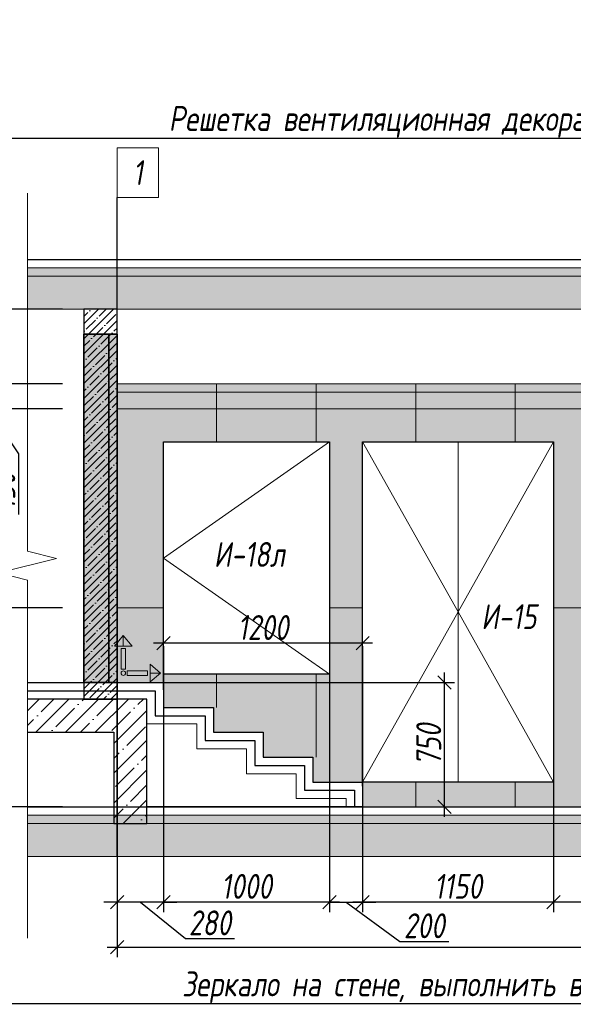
# Model space of a CAD drawing. Header units: millimetres. Extents: x -521669 to 178656, y -69521 to 500758.
# Tile 18 of 256: x -448313 to -444976, y 459763 to 465699. Entities that reach past the tile are written whole.
import ezdxf
from ezdxf import colors
from ezdxf.entities.mleader import LeaderData, LeaderLine
from ezdxf.math import Vec2, Vec3

# ---------------------------------------------------------------- set-up
doc = ezdxf.new("R2010")
doc.units = ezdxf.units.MM
doc.linetypes.add('DASHDOT', pattern=[25.4, 12.7, -6.35, 0, -6.35])
doc.layers.get('Defpoints').update_dxf_attribs({"color": 31})
for name, color, linetype, lineweight in [('A-DETL-GENF', 7, 'Continuous', 5), ('dim_pot', 183, 'Continuous', 9), ('dim_razv', 93, 'DASHDOT', 9), ('wall_obm', 172, 'Continuous', 40), ('Двери', 7, 'Continuous', 5), ('Отделка стен', 253, 'Continuous', 0)]:
    doc.layers.add(name, color=color, linetype=linetype, lineweight=lineweight)
doc.layers.add('pol', color=7, linetype='Continuous', lineweight=15, true_color=0x738991)
doc.styles.add('fl_iso paper', font='isocpeur.ttf', dxfattribs={"width": 0.8, "oblique": 10})
doc.styles.add('In tre', font='isocpeur.ttf', dxfattribs={"width": 0.8, "oblique": 10})
doc.dimstyles.new('In tre 1_50', dxfattribs={"dimtxt": 150, "dimasz": 80, "dimexe": 60, "dimexo": 10, "dimgap": 20, "dimtad": 1, "dimdec": 0, "dimrnd": 5, "dimzin": 0, "dimdsep": 46, "dimtxsty": 'fl_iso paper', "dimblk": 'OBLIQUE', "dimcen": 0, "dimdle": 60, "dimadec": 0, "dimazin": 0, "dimtfac": 1, "dimtdec": 0, "dimtofl": 0, "dimtmove": 1, "dimatfit": 1, "dimfxl": 40, "dimtolj": 1, "dimtzin": 0, "dimarcsym": 1})

# ---------------------------------------------------------------- blocks, each defined once
blk = doc.blocks.new('*U11937')
at = {"color": 0, "linetype": 'ByBlock', "lineweight": -2}
for p, q in [((0, 0), (-6, 0)), ((80.34, 0), (0, 0)), ((167.69, 0), (87.34, 0)), ((167.69, 0), (173.69, 0))]:
    blk.add_line(p, q, dxfattribs=at)
blk.add_lwpolyline([(87.34, 0), (85.59, -7), (82.09, 7), (80.34, 0)], dxfattribs=at)
blk = doc.blocks.new('_Oblique')
at = {"color": 0, "linetype": 'ByBlock', "lineweight": -2}
blk.add_line((-0.5, -0.5), (0.5, 0.5), dxfattribs=at)
blk = doc.blocks.new('*D12368')
at = {"layer": 'Defpoints', "color": 0, "linetype": 'ByBlock', "transparency": 16777216}
for p in [(-445095.6, 461291.5), (-444510.7, 461087.2), (-445095.6, 460379)]:
    blk.add_point(p, dxfattribs=at)
at = {"layer": 'dim_razv', "color": 0, "linetype": 'ByBlock', "lineweight": -2, "transparency": 16777216}
for p, q in [((-445095.6, 461281.5), (-445095.6, 460319)), ((-444510.7, 461077.2), (-444510.7, 460319)), ((-444450.7, 460379), (-445155.6, 460379))]:
    blk.add_line(p, q, dxfattribs=at)
at = {"layer": 'dim_razv', "color": 0, "linetype": 'ByBlock', "lineweight": -2, "transparency": 16777216, "xscale": 80, "yscale": 80, "zscale": 80, "rotation": 180}
blk.add_blockref('_Oblique', (-445095.6, 460379), dxfattribs=at)
at = {"layer": 'dim_razv', "color": 0, "linetype": 'ByBlock', "lineweight": -2, "transparency": 16777216, "xscale": 80, "yscale": 80, "zscale": 80}
blk.add_blockref('_Oblique', (-444510.7, 460379), dxfattribs=at)
at = {"layer": 'dim_razv', "color": 0, "linetype": 'ByBlock', "transparency": 16777216, "insert": (-444803.2, 460474), "char_height": 150, "attachment_point": 5, "style": 'fl_iso paper'}
blk.add_mtext('\\A1;585', dxfattribs=at)
blk = doc.blocks.new('*D12369')
at = {"layer": 'Defpoints', "color": 0, "linetype": 'ByBlock', "transparency": 16777216}
for p in [(-446245.6, 461291.5), (-445095.6, 461291.5), (-446245.6, 460379)]:
    blk.add_point(p, dxfattribs=at)
at = {"layer": 'dim_razv', "color": 0, "linetype": 'ByBlock', "lineweight": -2, "transparency": 16777216}
for p, q in [((-446245.6, 461281.5), (-446245.6, 460319)), ((-445095.6, 461281.5), (-445095.6, 460319)), ((-445035.6, 460379), (-446305.6, 460379))]:
    blk.add_line(p, q, dxfattribs=at)
at = {"layer": 'dim_razv', "color": 0, "linetype": 'ByBlock', "lineweight": -2, "transparency": 16777216, "xscale": 80, "yscale": 80, "zscale": 80, "rotation": 180}
blk.add_blockref('_Oblique', (-446245.6, 460379), dxfattribs=at)
at = {"layer": 'dim_razv', "color": 0, "linetype": 'ByBlock', "lineweight": -2, "transparency": 16777216, "xscale": 80, "yscale": 80, "zscale": 80}
blk.add_blockref('_Oblique', (-445095.6, 460379), dxfattribs=at)
at = {"layer": 'dim_razv', "color": 0, "linetype": 'ByBlock', "transparency": 16777216, "insert": (-445670.6, 460474), "char_height": 150, "attachment_point": 5, "style": 'fl_iso paper'}
blk.add_mtext('\\A1;1150', dxfattribs=at)
blk = doc.blocks.new('*D12370')
at = {"layer": 'Defpoints', "color": 0, "linetype": 'ByBlock', "transparency": 16777216}
for p in [(-446445.6, 461931.6), (-446245.6, 461931.6), (-446245.6, 460379)]:
    blk.add_point(p, dxfattribs=at)
at = {"layer": 'dim_razv', "color": 0, "linetype": 'ByBlock', "lineweight": -2, "transparency": 16777216}
for p, q in [((-446445.6, 461921.6), (-446445.6, 460319)), ((-446245.6, 461921.6), (-446245.6, 460319)), ((-446445.6, 460379), (-446525.6, 460379)), ((-446445.6, 460379), (-446245.6, 460379)), ((-446345.6, 460379), (-446021.3, 460141.5)), ((-446245.6, 460379), (-446165.6, 460379)), ((-446021.3, 460141.5), (-445726.9, 460141.5))]:
    blk.add_line(p, q, dxfattribs=at)
at = {"layer": 'dim_razv', "color": 0, "linetype": 'ByBlock', "lineweight": -2, "transparency": 16777216, "xscale": 80, "yscale": 80, "zscale": 80}
blk.add_blockref('_Oblique', (-446445.6, 460379), dxfattribs=at)
at = {"layer": 'dim_razv', "color": 0, "linetype": 'ByBlock', "lineweight": -2, "transparency": 16777216, "xscale": 80, "yscale": 80, "zscale": 80, "rotation": 180}
blk.add_blockref('_Oblique', (-446245.6, 460379), dxfattribs=at)
at = {"layer": 'dim_razv', "color": 0, "linetype": 'ByBlock', "transparency": 16777216, "insert": (-445874.1, 460236.5), "char_height": 150, "attachment_point": 5, "style": 'fl_iso paper'}
blk.add_mtext('\\A1;200', dxfattribs=at)
blk = doc.blocks.new('*D12371')
at = {"layer": 'Defpoints', "color": 0, "linetype": 'ByBlock', "transparency": 16777216}
for p in [(-447445.6, 461931.6), (-446445.6, 461364.4), (-447445.6, 460379)]:
    blk.add_point(p, dxfattribs=at)
at = {"layer": 'dim_razv', "color": 0, "linetype": 'ByBlock', "lineweight": -2, "transparency": 16777216}
for p, q in [((-447445.6, 461921.6), (-447445.6, 460319)), ((-446445.6, 461354.4), (-446445.6, 460319)), ((-446385.6, 460379), (-447505.6, 460379))]:
    blk.add_line(p, q, dxfattribs=at)
at = {"layer": 'dim_razv', "color": 0, "linetype": 'ByBlock', "lineweight": -2, "transparency": 16777216, "xscale": 80, "yscale": 80, "zscale": 80, "rotation": 180}
blk.add_blockref('_Oblique', (-447445.6, 460379), dxfattribs=at)
at = {"layer": 'dim_razv', "color": 0, "linetype": 'ByBlock', "lineweight": -2, "transparency": 16777216, "xscale": 80, "yscale": 80, "zscale": 80}
blk.add_blockref('_Oblique', (-446445.6, 460379), dxfattribs=at)
at = {"layer": 'dim_razv', "color": 0, "linetype": 'ByBlock', "transparency": 16777216, "insert": (-446945.6, 460474), "char_height": 150, "attachment_point": 5, "style": 'fl_iso paper'}
blk.add_mtext('\\A1;1000', dxfattribs=at)
blk = doc.blocks.new('*D12372')
at = {"layer": 'Defpoints', "color": 0, "linetype": 'ByBlock', "transparency": 16777216}
for p in [(-447725.6, 462080.4), (-447445.6, 461890.1), (-447725.6, 460379)]:
    blk.add_point(p, dxfattribs=at)
at = {"layer": 'dim_razv', "color": 0, "linetype": 'ByBlock', "lineweight": -2, "transparency": 16777216}
for p, q in [((-447725.6, 462070.4), (-447725.6, 460319)), ((-447445.6, 461880.1), (-447445.6, 460319)), ((-447725.6, 460379), (-447805.6, 460379)), ((-447445.6, 460379), (-447725.6, 460379)), ((-447585.6, 460379), (-447313.5, 460159)), ((-447445.6, 460379), (-447365.6, 460379)), ((-447313.5, 460159), (-447019, 460159))]:
    blk.add_line(p, q, dxfattribs=at)
at = {"layer": 'dim_razv', "color": 0, "linetype": 'ByBlock', "lineweight": -2, "transparency": 16777216, "xscale": 80, "yscale": 80, "zscale": 80}
blk.add_blockref('_Oblique', (-447725.6, 460379), dxfattribs=at)
at = {"layer": 'dim_razv', "color": 0, "linetype": 'ByBlock', "lineweight": -2, "transparency": 16777216, "xscale": 80, "yscale": 80, "zscale": 80, "rotation": 180}
blk.add_blockref('_Oblique', (-447445.6, 460379), dxfattribs=at)
at = {"layer": 'dim_razv', "color": 0, "linetype": 'ByBlock', "transparency": 16777216, "insert": (-447166.2, 460254), "char_height": 150, "attachment_point": 5, "style": 'fl_iso paper'}
blk.add_mtext('\\A1;280', dxfattribs=at)
blk = doc.blocks.new('*U12429')
at = {"layer": 'A-DETL-GENF'}
h = blk.add_hatch(dxfattribs=at)
h.set_pattern_fill('ANSI35', color=256, scale=10, style=0)
h.set_pattern_definition([(45, (40480.45, 4e-10), (-44.90128, 44.90128), []), (45, (40525.35, 4e-10), (-44.90128, 44.90128), [79.375, -15.875, 0, -15.875])])
h.paths.add_polyline_path([(0, -100), (40900.9, -100), (40900.9, -50), (0, -50)])
h = blk.add_hatch(dxfattribs=at)
h.set_pattern_fill('ANSI35', color=256, scale=20, style=0)
h.set_pattern_definition([(45, (40480.45, 4e-10), (-89.80256, 89.80256), []), (45, (40570.25, 4e-10), (-89.80256, 89.80256), [158.75, -31.75, 0, -31.75])])
h.paths.add_polyline_path([(0, -300), (40900.9, -300), (40900.9, -100), (0, -100)])
at = {"lineweight": 13}
blk.add_lwpolyline([(0, -50), (40900.9, -50), (40900.9, 0), (0, 0)], close=True, dxfattribs=at)
at = {"lineweight": 30}
blk.add_lwpolyline([(0, 0), (40900.9, 0)], dxfattribs=at)
at = {"layer": 'A-DETL-GENF'}
for points in [[(0, -100), (40900.9, -100), (40900.9, -50), (0, -50)], [(0, -300), (40900.9, -300), (40900.9, -100), (0, -100)]]:
    blk.add_lwpolyline(points, close=True, dxfattribs=at)
blk = doc.blocks.new('*U12430')
at = {"layer": 'A-DETL-GENF'}
h = blk.add_hatch(dxfattribs=at)
h.set_pattern_fill('ANSI35', color=256, scale=10, style=0)
h.set_pattern_definition([(45, (40480.45, 4e-10), (-44.90128, 44.90128), []), (45, (40525.35, 4e-10), (-44.90128, 44.90128), [79.375, -15.875, 0, -15.875])])
h.paths.add_polyline_path([(0, -100), (40900.9, -100), (40900.9, -50), (0, -50)])
h = blk.add_hatch(dxfattribs=at)
h.set_pattern_fill('ANSI35', color=256, scale=20, style=0)
h.set_pattern_definition([(45, (40480.45, 4e-10), (-89.80256, 89.80256), []), (45, (40570.25, 4e-10), (-89.80256, 89.80256), [158.75, -31.75, 0, -31.75])])
h.paths.add_polyline_path([(0, -300), (40900.9, -300), (40900.9, -100), (0, -100)])
at = {"lineweight": 13}
blk.add_lwpolyline([(0, -50), (40900.9, -50), (40900.9, 0), (0, 0)], close=True, dxfattribs=at)
at = {"lineweight": 30}
blk.add_lwpolyline([(0, 0), (40900.9, 0)], dxfattribs=at)
at = {"layer": 'A-DETL-GENF'}
for points in [[(0, -100), (40900.9, -100), (40900.9, -50), (0, -50)], [(0, -300), (40900.9, -300), (40900.9, -100), (0, -100)]]:
    blk.add_lwpolyline(points, close=True, dxfattribs=at)
blk = doc.blocks.new('*U12424')
at = {"layer": 'A-DETL-GENF'}
h = blk.add_hatch(dxfattribs=at)
h.set_pattern_fill('ANSI35', color=256, scale=10, style=0)
h.set_pattern_definition([(45, (0, 1730.72), (-44.9013, 44.9013), []), (45, (44.9, 1730.72), (-44.9013, 44.9013), [79.375, -15.875, 0, -15.875])])
h.paths.add_polyline_path([(0, 0), (200, 0), (200, 2350.1), (0, 2350.1)])
at = {"layer": 'A-DETL-GENF', "lineweight": 30}
blk.add_lwpolyline([(0, 0), (200, 0), (200, 2350.1), (0, 2350.1)], close=True, dxfattribs=at)
blk = doc.blocks.new('*D12327')
at = {"layer": 'Defpoints', "color": 0, "linetype": 'ByBlock', "transparency": 16777216}
for p in [(-447725.6, 461855.2), (-429315.6, 460725.6), (-429315.6, 460107)]:
    blk.add_point(p, dxfattribs=at)
at = {"layer": 'dim_razv', "color": 0, "linetype": 'ByBlock', "lineweight": -2, "transparency": 16777216}
for p, q in [((-447725.6, 461845.2), (-447725.6, 460047)), ((-429315.6, 460715.6), (-429315.6, 460047)), ((-447785.6, 460107), (-429255.6, 460107))]:
    blk.add_line(p, q, dxfattribs=at)
at = {"layer": 'dim_razv', "color": 0, "linetype": 'ByBlock', "lineweight": -2, "transparency": 16777216, "xscale": 80, "yscale": 80, "zscale": 80, "rotation": 180}
blk.add_blockref('_Oblique', (-447725.6, 460107), dxfattribs=at)
at = {"layer": 'dim_razv', "color": 0, "linetype": 'ByBlock', "lineweight": -2, "transparency": 16777216, "xscale": 80, "yscale": 80, "zscale": 80}
blk.add_blockref('_Oblique', (-429315.6, 460107), dxfattribs=at)
at = {"layer": 'dim_razv', "color": 0, "linetype": 'ByBlock', "transparency": 16777216, "insert": (-438520.6, 460202), "char_height": 150, "attachment_point": 5, "style": 'fl_iso paper'}
blk.add_mtext('\\A1;18410', dxfattribs=at)
blk = doc.blocks.new('*D12330')
at = {"layer": 'Defpoints', "color": 0, "linetype": 'ByBlock', "transparency": 16777216}
for p in [(-448045.6, 463353.2), (-448552, 462153.2), (-448045.6, 462153.2)]:
    blk.add_point(p, dxfattribs=at)
at = {"layer": 'dim_razv', "color": 0, "linetype": 'ByBlock', "lineweight": -2, "transparency": 16777216}
for p, q in [((-448552, 463413.2), (-448552, 462093.2)), ((-448055.6, 463353.2), (-448612, 463353.2)), ((-448055.6, 462153.2), (-448612, 462153.2))]:
    blk.add_line(p, q, dxfattribs=at)
at = {"layer": 'dim_razv', "color": 0, "linetype": 'ByBlock', "lineweight": -2, "transparency": 16777216, "xscale": 80, "yscale": 80, "zscale": 80}
for p, rotation in [((-448552, 463353.2), 90), ((-448552, 462153.2), 270)]:
    blk.add_blockref('_Oblique', p, dxfattribs=dict(at, rotation=rotation))
at = {"layer": 'dim_razv', "color": 0, "linetype": 'ByBlock', "transparency": 16777216, "insert": (-448647, 462753.2), "char_height": 150, "attachment_point": 5, "rotation": 90, "style": 'fl_iso paper'}
blk.add_mtext('\\A1;1200', dxfattribs=at)
blk = doc.blocks.new('*D12331')
at = {"layer": 'Defpoints', "color": 0, "linetype": 'ByBlock', "transparency": 16777216}
for p in [(-448045.6, 462153.2), (-448552, 460953.2), (-448045.6, 460953.2)]:
    blk.add_point(p, dxfattribs=at)
at = {"layer": 'dim_razv', "color": 0, "linetype": 'ByBlock', "lineweight": -2, "transparency": 16777216}
for p, q in [((-448552, 462213.2), (-448552, 460893.2)), ((-448055.6, 462153.2), (-448612, 462153.2)), ((-448055.6, 460953.2), (-448612, 460953.2))]:
    blk.add_line(p, q, dxfattribs=at)
at = {"layer": 'dim_razv', "color": 0, "linetype": 'ByBlock', "lineweight": -2, "transparency": 16777216, "xscale": 80, "yscale": 80, "zscale": 80}
for p, rotation in [((-448552, 462153.2), 90), ((-448552, 460953.2), 270)]:
    blk.add_blockref('_Oblique', p, dxfattribs=dict(at, rotation=rotation))
at = {"layer": 'dim_razv', "color": 0, "linetype": 'ByBlock', "transparency": 16777216, "insert": (-448647, 461553.2), "char_height": 150, "attachment_point": 5, "rotation": 90, "style": 'fl_iso paper'}
blk.add_mtext('\\A1;1200', dxfattribs=at)
blk = doc.blocks.new('*D12332')
at = {"layer": 'Defpoints', "color": 0, "linetype": 'ByBlock', "transparency": 16777216}
for p in [(-448900.4, 463503.2), (-448045.6, 463503.2), (-448257.7, 460953.2)]:
    blk.add_point(p, dxfattribs=at)
at = {"layer": 'dim_razv', "color": 0, "linetype": 'ByBlock', "lineweight": -2, "transparency": 16777216}
for p, q in [((-448900.4, 460893.2), (-448900.4, 463563.2)), ((-448055.6, 463503.2), (-448960.4, 463503.2)), ((-448267.7, 460953.2), (-448960.4, 460953.2))]:
    blk.add_line(p, q, dxfattribs=at)
at = {"layer": 'dim_razv', "color": 0, "linetype": 'ByBlock', "lineweight": -2, "transparency": 16777216, "xscale": 80, "yscale": 80, "zscale": 80}
for p, rotation in [((-448900.4, 463503.2), 90), ((-448900.4, 460953.2), 270)]:
    blk.add_blockref('_Oblique', p, dxfattribs=dict(at, rotation=rotation))
at = {"layer": 'dim_razv', "color": 0, "linetype": 'ByBlock', "transparency": 16777216, "insert": (-448995.4, 462228.2), "char_height": 150, "attachment_point": 5, "rotation": 90, "style": 'fl_iso paper'}
blk.add_mtext('\\A1;2550*', dxfattribs=at)
blk = doc.blocks.new('*D12333')
at = {"layer": 'Defpoints', "color": 0, "linetype": 'ByBlock', "transparency": 16777216}
for p in [(-448551.7, 463503.2), (-448045.6, 463503.2), (-448055.6, 463353.2)]:
    blk.add_point(p, dxfattribs=at)
at = {"layer": 'dim_razv', "color": 0, "linetype": 'ByBlock', "lineweight": -2, "transparency": 16777216}
for p, q in [((-448551.7, 463503.2), (-448551.7, 463583.2)), ((-448055.6, 463503.2), (-448611.7, 463503.2)), ((-448551.7, 463353.2), (-448551.7, 463503.2)), ((-448551.7, 463428.2), (-448319.8, 463081.4)), ((-448065.6, 463353.2), (-448611.7, 463353.2)), ((-448551.7, 463353.2), (-448551.7, 463273.2)), ((-448319.8, 463081.4), (-448319.8, 462716.4))]:
    blk.add_line(p, q, dxfattribs=at)
at = {"layer": 'dim_razv', "color": 0, "linetype": 'ByBlock', "lineweight": -2, "transparency": 16777216, "xscale": 80, "yscale": 80, "zscale": 80}
for p, rotation in [((-448551.7, 463503.2), 270), ((-448551.7, 463353.2), 90)]:
    blk.add_blockref('_Oblique', p, dxfattribs=dict(at, rotation=rotation))
at = {"layer": 'dim_razv', "color": 0, "linetype": 'ByBlock', "transparency": 16777216, "insert": (-448414.8, 462898.9), "char_height": 150, "attachment_point": 5, "rotation": 90, "style": 'fl_iso paper'}
blk.add_mtext('\\A1;150*', dxfattribs=at)
blk = doc.blocks.new('*D12334')
at = {"layer": 'Defpoints', "color": 0, "linetype": 'ByBlock', "transparency": 16777216}
for p in [(-448551.7, 463953.2), (-448045.6, 463953.2), (-448045.6, 463503.2)]:
    blk.add_point(p, dxfattribs=at)
at = {"layer": 'dim_razv', "color": 0, "linetype": 'ByBlock', "lineweight": -2, "transparency": 16777216}
for p, q in [((-448551.7, 463443.2), (-448551.7, 464013.2)), ((-448055.6, 463953.2), (-448611.7, 463953.2)), ((-448055.6, 463503.2), (-448611.7, 463503.2))]:
    blk.add_line(p, q, dxfattribs=at)
at = {"layer": 'dim_razv', "color": 0, "linetype": 'ByBlock', "lineweight": -2, "transparency": 16777216, "xscale": 80, "yscale": 80, "zscale": 80}
for p, rotation in [((-448551.7, 463953.2), 90), ((-448551.7, 463503.2), 270)]:
    blk.add_blockref('_Oblique', p, dxfattribs=dict(at, rotation=rotation))
at = {"layer": 'dim_razv', "color": 0, "linetype": 'ByBlock', "transparency": 16777216, "insert": (-448646.7, 463728.2), "char_height": 150, "attachment_point": 5, "rotation": 90, "style": 'fl_iso paper'}
blk.add_mtext('\\A1;450', dxfattribs=at)
blk = doc.blocks.new('1')
at = {"layer": 'pol', "linetype": 'ByBlock'}
h = blk.add_hatch(color=1, dxfattribs=at)
h.paths.add_polyline_path([(35776.4, 73135.4), (35803.1, 73135.4), (35803.1, 73259), (35776.4, 73259)])
h.paths.add_polyline_path([(35789.8, 73274.6), (35843.2, 73274.6), (35789.8, 73338.2)])
h.paths.add_polyline_path([(35789.8, 73274.6), (35736.3, 73274.6), (35789.8, 73338.2)])
edge = h.paths.add_edge_path()
edge.add_arc((35789.8, 73110.5), 13.4, 0, 360)
h = blk.add_hatch(color=1, dxfattribs=at)
h.paths.add_polyline_path([(35813.3, 73097.1), (35813.3, 73123.9), (35936.9, 73123.9), (35936.9, 73097.1)])
h.paths.add_polyline_path([(35952.5, 73110.5), (35952.5, 73164), (36016.1, 73110.5)])
h.paths.add_polyline_path([(35952.5, 73110.5), (35952.5, 73057), (36016.1, 73110.5)])
at = {"layer": 'pol', "color": 1, "linetype": 'ByBlock'}
for points in [[(35789.8, 73274.6), (35736.3, 73274.6), (35789.8, 73338.2), (35789.8, 73274.6)], [(35789.8, 73274.6), (35843.2, 73274.6), (35789.8, 73338.2), (35789.8, 73274.6)], [(35952.5, 73110.5), (35952.5, 73164), (36016.1, 73110.5), (35952.5, 73110.5)], [(35952.5, 73110.5), (35952.5, 73057), (36016.1, 73110.5), (35952.5, 73110.5)]]:
    blk.add_lwpolyline(points, dxfattribs=at)
for points in [[(35776.4, 73135.4), (35803.1, 73135.4), (35803.1, 73259), (35776.4, 73259)], [(35813.3, 73097.1), (35813.3, 73123.9), (35936.9, 73123.9), (35936.9, 73097.1)]]:
    blk.add_lwpolyline(points, close=True, dxfattribs=at)
blk.add_circle((35789.8, 73110.5), 13.4, dxfattribs=at)
blk = doc.blocks.new('*U12263')
at = {"layer": 'dim_razv', "true_color": 0xffffff, "transparency": 33554559}
h = blk.add_hatch(color=7, dxfattribs=at)
h.dxf.hatch_style = 1
h.paths.add_polyline_path([(0, 0), (36900, 0), (36900, 50), (0, 50)])
at = {"lineweight": 20, "transparency": 33554559}
blk.add_lwpolyline([(0, 0), (36900, 0), (36900, 50), (0, 50)], close=True, dxfattribs=at)
blk = doc.blocks.new('*D12427')
at = {"layer": 'Defpoints', "color": 0, "linetype": 'ByBlock', "transparency": 16777216}
for p in [(-447486.2, 461703.1), (-445752.1, 461703.1), (-447486.2, 460953.2)]:
    blk.add_point(p, dxfattribs=at)
at = {"layer": 'dim_razv', "color": 0, "linetype": 'ByBlock', "lineweight": -2, "transparency": 16777216}
for p, q in [((-445752.1, 460893.2), (-445752.1, 461763.1)), ((-447476.2, 461703.1), (-445692.1, 461703.1)), ((-447476.2, 460953.2), (-445692.1, 460953.2))]:
    blk.add_line(p, q, dxfattribs=at)
at = {"layer": 'dim_razv', "color": 0, "linetype": 'ByBlock', "lineweight": -2, "transparency": 16777216, "xscale": 80, "yscale": 80, "zscale": 80}
for p, rotation in [((-445752.1, 461703.1), 90), ((-445752.1, 460953.2), 270)]:
    blk.add_blockref('_Oblique', p, dxfattribs=dict(at, rotation=rotation))
at = {"layer": 'dim_razv', "color": 0, "linetype": 'ByBlock', "transparency": 16777216, "insert": (-445847.1, 461328.2), "char_height": 150, "attachment_point": 5, "rotation": 90, "style": 'fl_iso paper'}
blk.add_mtext('\\A1;750', dxfattribs=at)
blk = doc.blocks.new('*D12428')
at = {"layer": 'Defpoints', "color": 0, "linetype": 'ByBlock', "transparency": 16777216}
for p in [(-447445.6, 461939.8), (-447445.6, 461649.3), (-446245.6, 461068.4)]:
    blk.add_point(p, dxfattribs=at)
at = {"layer": 'dim_razv', "color": 0, "linetype": 'ByBlock', "lineweight": -2, "transparency": 16777216}
for p, q in [((-447445.6, 461659.3), (-447445.6, 461999.8)), ((-446245.6, 461078.4), (-446245.6, 461999.8)), ((-446185.6, 461939.8), (-447505.6, 461939.8))]:
    blk.add_line(p, q, dxfattribs=at)
at = {"layer": 'dim_razv', "color": 0, "linetype": 'ByBlock', "lineweight": -2, "transparency": 16777216, "xscale": 80, "yscale": 80, "zscale": 80, "rotation": 180}
blk.add_blockref('_Oblique', (-447445.6, 461939.8), dxfattribs=at)
at = {"layer": 'dim_razv', "color": 0, "linetype": 'ByBlock', "lineweight": -2, "transparency": 16777216, "xscale": 80, "yscale": 80, "zscale": 80}
blk.add_blockref('_Oblique', (-446245.6, 461939.8), dxfattribs=at)
at = {"layer": 'dim_razv', "color": 0, "linetype": 'ByBlock', "transparency": 16777216, "insert": (-446845.6, 462034.8), "char_height": 150, "attachment_point": 5, "style": 'fl_iso paper'}
blk.add_mtext('\\A1;1200', dxfattribs=at)

msp = doc.modelspace()

# ---------------------------------------------------------------- hatches: boundary and pattern name
at = {"layer": 'A-DETL-GENF'}
h = msp.add_hatch(dxfattribs=at)
h.set_pattern_fill('ANSI35', color=256, scale=20, style=0)
h.set_pattern_definition([(45, (-622221.42, 465746.09), (-89.80256, 89.80256), []), (45, (-622131.62, 465746.09), (-89.80256, 89.80256), [158.75, -31.75, 0, -31.75])])
h.paths.add_polyline_path([(-448266.1, 461403.2), (-448266.1, 461603.1), (-447545.6, 461603.1), (-447545.6, 460853.2), (-447745.6, 460853.2), (-447745.6, 461403.2)])
at = {"layer": 'dim_razv', "true_color": 0xffffff, "transparency": 33554687}
h = msp.add_hatch(color=7, dxfattribs=at)
h.dxf.hatch_style = 1
h.paths.add_polyline_path([(-447725.6, 463803.1), (-447925.6, 463803.1), (-447925.6, 461703.1), (-447725.6, 461703.1)])
at = {"layer": 'dim_razv', "true_color": 0xeceae4, "transparency": 33554687}
h = msp.add_hatch(dxfattribs=at)
h.set_pattern_fill('AR-SAND', color=254, scale=3, angle=315)
h.set_pattern_definition([(352.5, (122232.77, 505553.85), (100.426047, 107.214405), [0, -115.824, 0, -129.54, 0, -123.825]), (322.5, (122232.77, 505553.85), (247.419855, 56.70328), [0, -62.484, 0, -104.394, 0, -40.005]), (282.5, (122166.5, 505620.12), (168.099694, -167.489948), [0, -38.1, 0, -137.16, 0, -179.07]), (272.5, (122166.5, 505620.12), (209.265234, -114.68433), [0, -19.05, 0, -89.916, 0, -102.87])])
h.paths.add_polyline_path([(-448245.6, 463153.2), (-448245.6, 461103.2)])
h.paths.add_polyline_path([(-447445.6, 463153.2), (-446445.6, 463153.2), (-446445.6, 461753.2), (-447445.6, 461753.2)], flags=16)
h.paths.add_polyline_path([(-446245.6, 463153.2), (-445095.6, 463153.2), (-445095.6, 461103.2), (-446245.6, 461103.2)], flags=16)
h.paths.add_polyline_path([(-444510.7, 463453.2), (-442810.7, 463453.2), (-442810.7, 460953.2), (-444510.7, 460953.2)])
h.paths.add_polyline_path([(-442225.6, 460953.2), (-442225.6, 463133.2), (-440265.6, 463133.2), (-440265.6, 460953.2)])
h.paths.add_polyline_path([(-439495.6, 463153.2), (-439795.6, 463153.2), (-439795.6, 461103.2), (-439495.6, 461103.2)], flags=16)
h.paths.add_polyline_path([(-439295.6, 463153.2), (-437695.6, 463153.2), (-437695.6, 461103.2), (-439295.6, 461103.2)], flags=16)
h.paths.add_polyline_path([(-437495.6, 463153.2), (-436045.6, 463153.2), (-436045.6, 460953.2), (-437495.6, 460953.2)])
h.paths.add_polyline_path([(-433695.6, 463153.2), (-431695.6, 463153.2), (-431695.6, 461103.2), (-433695.6, 461103.2)], flags=16)
h.paths.add_polyline_path([(-424620.7, 462357), (-423870.7, 462357), (-423870.7, 461007), (-424620.7, 461007)], flags=16)
h.paths.add_polyline_path([(-417537.5, 461203.2), (-417537.5, 461303.2), (-417437.5, 461303.2), (-417437.5, 461203.2)], flags=16)
edge = h.paths.add_edge_path(flags=0)
edge.add_arc((-417487.5, 461253.2), 28.4, 0, 360)
edge = h.paths.add_edge_path(flags=0)
edge.add_arc((-417501, 461253.2), 3.95, 0, 360)
edge = h.paths.add_edge_path(flags=0)
edge.add_arc((-417473.9, 461253.2), 3.95, 0, 360)
h.paths.add_polyline_path([(-410502.4, 460953.2), (-410825.6, 460953.2), (-410825.6, 461103.1), (-410525.6, 461103.1), (-410525.6, 461253.1), (-410225.6, 461253.1), (-410225.6, 461403.1), (-409925.6, 461403.1), (-409925.6, 461553.1), (-409625.6, 461553.1), (-409625.6, 461703.1), (-409133.5, 461703.1), (-409133.5, 463503.2), (-447845.6, 463503.2), (-447845.6, 461703.1), (-447445.6, 461703.1), (-447445.6, 461553.1), (-447145.6, 461553.1), (-447145.6, 461403.1), (-446845.6, 461403.1), (-446845.6, 461253.1), (-446545.6, 461253.1), (-446545.6, 461103.1), (-446245.6, 461103.1), (-446245.6, 460953.2)])

# ---------------------------------------------------------------- linework, layer by layer
at = {"lineweight": 30}
for points in [[(-447725.6, 460653.2), (-447725.6, 464626.8)], [(-448266.1, 461703.1), (-447445.6, 461703.1), (-447445.6, 461553.1), (-447145.6, 461553.1), (-447145.6, 461403.1), (-446845.6, 461403.1), (-446845.6, 461253.1), (-446545.6, 461253.1), (-446545.6, 461103.1), (-446245.6, 461103.1), (-446245.6, 460953.2), (-447545.6, 460953.2)], [(-448266.1, 461653.1), (-447495.6, 461653.1), (-447495.6, 461503.1), (-447195.6, 461503.1), (-447195.6, 461353.1), (-446895.6, 461353.1), (-446895.6, 461203.1), (-446595.6, 461203.1), (-446595.6, 461053.1), (-446295.6, 461053.1), (-446295.6, 460953.2)]]:
    msp.add_lwpolyline(points, dxfattribs=at)
at = {"lineweight": 35}
for points in [[(-447725.6, 463803.1), (-447925.6, 463803.1), (-447925.6, 461703.1), (-447725.6, 461703.1)], [(-447725.6, 463803.1), (-447775.6, 463803.1), (-447775.6, 461703.1), (-447725.6, 461703.1)]]:
    msp.add_lwpolyline(points, close=True, dxfattribs=at)
for points in [[(-447445.6, 463153.2), (-446445.6, 463153.2), (-446445.6, 461753.2), (-447445.6, 461753.2)], [(-447445.6, 463153.2), (-446445.6, 463153.2), (-446445.6, 461753.2), (-447445.6, 461753.2)], [(-446245.6, 463153.2), (-445095.6, 463153.2), (-445095.6, 461103.2), (-446245.6, 461103.2)], [(-446245.6, 463153.2), (-445095.6, 463153.2), (-445095.6, 461103.2), (-446245.6, 461103.2)]]:
    msp.add_lwpolyline(points, close=True)
at = {"lineweight": 13}
for points in [[(-446445.6, 463153.2), (-447445.6, 462453.2), (-446445.6, 461753.2)], [(-446245.6, 463153.2), (-445670.6, 462128.2), (-446245.6, 461103.2)], [(-445670.6, 463153.2), (-445670.6, 461103.2)], [(-445095.6, 463153.2), (-445670.6, 462128.2), (-445095.6, 461103.2)], [(-448266.1, 461603.1), (-447545.6, 461603.1), (-447545.6, 461453.1), (-447245.6, 461453.1), (-447245.6, 461303.1), (-446945.6, 461303.1), (-446945.6, 461153.1), (-446645.6, 461153.1), (-446645.6, 461003.1), (-446345.6, 461003.1), (-446345.6, 460953.2)], [(-447745.6, 461403.2), (-447745.6, 460853.2), (-447545.6, 460853.2), (-447545.6, 461603.1), (-447745.6, 461603.1), (-447745.6, 461603.1)]]:
    msp.add_lwpolyline(points, dxfattribs=at)
msp.add_lwpolyline([(-448266.1, 461403.2), (-447745.6, 461403.2), (-447745.6, 460853.2), (-447545.6, 460853.2), (-447545.6, 461603.1), (-448266.1, 461603.1)])
at = {"layer": 'dim_pot', "color": 10, "lineweight": 0}
msp.add_lwpolyline([(-447725.6, 464926.8), (-447475.6, 464926.8), (-447475.6, 464626.8), (-447725.6, 464626.8)], close=True, dxfattribs=at)
at = {"layer": 'Отделка стен', "transparency": 33554687}
for points in [[(-447725.6, 463503.2), (-447725.6, 463353.2), (-447125.6, 463353.2), (-447125.6, 463503.2)], [(-447125.6, 463503.2), (-447125.6, 463353.2), (-446525.6, 463353.2), (-446525.6, 463503.2)], [(-446525.6, 463503.2), (-446525.6, 463353.2), (-445925.6, 463353.2), (-445925.6, 463503.2)], [(-445925.6, 463503.2), (-445925.6, 463353.2), (-445325.6, 463353.2), (-445325.6, 463503.2)], [(-445325.6, 463503.2), (-445325.6, 463353.2), (-444725.6, 463353.2), (-444725.6, 463503.2)]]:
    msp.add_lwpolyline(points, close=True, dxfattribs=at)
for points in [[(-447125.6, 463153.2), (-447125.6, 463353.2), (-447725.6, 463353.2), (-447725.6, 463153.2)], [(-446525.6, 463153.2), (-446525.6, 463353.2), (-447125.6, 463353.2), (-447125.6, 463153.2)], [(-445925.6, 463153.2), (-445925.6, 463353.2), (-446525.6, 463353.2), (-446525.6, 463153.2)], [(-445325.6, 463153.2), (-445325.6, 463353.2), (-445925.6, 463353.2), (-445925.6, 463153.2)], [(-445095.6, 462153.2), (-444725.6, 462153.2), (-444725.6, 463353.2), (-445325.6, 463353.2), (-445325.6, 463153.2)], [(-447445.6, 462153.2), (-447725.6, 462153.2)], [(-447725.6, 462153.2), (-447445.6, 462153.2)], [(-446245.6, 462153.2), (-446445.6, 462153.2)], [(-446445.6, 462153.2), (-446245.6, 462153.2)], [(-445325.6, 461103.2), (-445325.6, 460953.2), (-444725.6, 460953.2), (-444725.6, 462153.2), (-445095.6, 462153.2)], [(-445095.6, 462153.2), (-445095.6, 462153.2)], [(-445095.6, 462153.2), (-445095.6, 462153.2)], [(-447125.6, 461753.2), (-447125.6, 461553.1)], [(-446525.6, 461753.2), (-446525.6, 461253.1)], [(-446525.6, 461253.1), (-446525.6, 461753.2)], [(-446368.8, 460953.2), (-445925.6, 460953.2), (-445925.6, 461103.2)], [(-445925.6, 461103.2), (-445925.6, 460953.2), (-445325.6, 460953.2), (-445325.6, 461103.2)]]:
    msp.add_lwpolyline(points, dxfattribs=at)

# ---------------------------------------------------------------- block references
at = {"lineweight": 13, "xscale": 25, "yscale": 25, "zscale": 25, "rotation": 270}
msp.add_blockref('*U11937', (-448266.1, 464503.5), dxfattribs=at)
for name, p in [('*U12429', (-448266.1, 464253.2)), ('*U12263', (-447725.6, 463453.2)), ('*U12430', (-448266.1, 460953.2))]:
    msp.add_blockref(name, p)
at = {"linetype": 'ByBlock', "xscale": 0.9938708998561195, "yscale": 0.9938708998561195, "zscale": 0.9938708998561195}
msp.add_blockref('1', (-483258.7, 389097.2), dxfattribs=at)
at = {"layer": 'wall_obm'}
msp.add_blockref('*U12424', (-447925.6, 461603.1), dxfattribs=at)

# ---------------------------------------------------------------- texts
at = {"layer": 'dim_pot', "color": 10, "lineweight": 0, "insert": (-447600.6, 464776.8), "char_height": 150, "attachment_point": 5, "style": 'fl_iso paper'}
msp.add_mtext_dynamic_manual_height_columns('1', width=190.261, gutter_width=1350, heights=[0], dxfattribs=at)
at = {"layer": 'Двери', "lineweight": 0, "char_height": 150, "width": 190.261, "attachment_point": 5, "style": 'fl_iso paper'}
for s, insert in [('И-18л', (-446928.4, 462475.2)), ('И-15', (-445364, 462100.1))]:
    msp.add_mtext(s, dxfattribs=dict(at, insert=insert))

# ---------------------------------------------------------------- dimensions: what is measured, and where the dimension line sits
at = {"layer": 'dim_razv', "color": 18, "linetype": 'ByBlock', "true_color": 0x000000}
for base, p1, p2, picture, middle in [((-448551.7, 463953.2), (-448045.6, 463503.2), (-448045.6, 463953.2), '*D12334', (-448646.7, 463728.2)), ((-448552, 462153.2), (-448045.6, 463353.2), (-448045.6, 462153.2), '*D12330', (-448647, 462753.2)), ((-448552, 460953.2), (-448045.6, 462153.2), (-448045.6, 460953.2), '*D12331', (-448647, 461553.2)), ((-445752.1, 461703.1), (-447486.2, 460953.2), (-447486.2, 461703.1), '*D12427', (-445847.1, 461328.2))]:
    dim = msp.add_linear_dim(base=base, p1=p1, p2=p2, angle=90, dimstyle='In tre 1_50', dxfattribs=at)
    dim.commit()
    dim.dimension.update_dxf_attribs({"geometry": picture, "text_midpoint": middle})
dim = msp.add_linear_dim(base=(-448900.4, 463503.2), p1=(-448257.7, 460953.2), p2=(-448045.6, 463503.2), angle=90, text='<>*', dimstyle='In tre 1_50', dxfattribs=at)
dim.commit()
dim.dimension.update_dxf_attribs({"geometry": '*D12332', "text_midpoint": (-448995.4, 462228.2)})
dim = msp.add_linear_dim(base=(-448551.7, 463503.2), p1=(-448055.6, 463353.2), p2=(-448045.6, 463503.2), angle=90, text='<>*', dimstyle='In tre 1_50', dxfattribs=at)
dim.commit()
dim.dimension.update_dxf_attribs({"geometry": '*D12333', "text_midpoint": (-448319.8, 463061.4), "dimtype": 160})
for base, p1, p2, picture, middle in [((-447725.6, 460379), (-447445.6, 461890.1), (-447725.6, 462080.4), '*D12372', (-447293.5, 460159)), ((-446245.6, 460379), (-446445.6, 461931.6), (-446245.6, 461931.6), '*D12370', (-446001.3, 460141.5))]:
    dim = msp.add_linear_dim(base=base, p1=p1, p2=p2, dimstyle='In tre 1_50', dxfattribs=at)
    dim.commit()
    dim.dimension.update_dxf_attribs({"geometry": picture, "text_midpoint": middle, "dimtype": 160})
for base, p1, p2, picture, middle in [((-447445.6, 461939.8), (-446245.6, 461068.4), (-447445.6, 461649.3), '*D12428', (-446845.6, 462034.8)), ((-447445.6, 460379), (-446445.6, 461364.4), (-447445.6, 461931.6), '*D12371', (-446945.6, 460474)), ((-429315.6, 460107), (-447725.6, 461855.2), (-429315.6, 460725.6), '*D12327', (-438520.6, 460202)), ((-446245.6, 460379), (-445095.6, 461291.5), (-446245.6, 461291.5), '*D12369', (-445670.6, 460474)), ((-445095.6, 460379), (-444510.7, 461087.2), (-445095.6, 461291.5), '*D12368', (-444803.2, 460474))]:
    dim = msp.add_linear_dim(base=base, p1=p1, p2=p2, dimstyle='In tre 1_50', dxfattribs=at)
    dim.commit()
    dim.dimension.update_dxf_attribs({"geometry": picture, "text_midpoint": middle})

# ---------------------------------------------------------------- leaders
at = {"layer": 'dim_razv', "color": 0, "linetype": 'ByBlock'}
ml = msp.add_multileader_mtext('Standard', dxfattribs=at)
ml.set_content('Потолок подвесной, реечный\\Pрейка 50х50 белого цвета, шаг рейки 120-125мм', style='In tre')
ml.set_leader_properties()
ml.build(insert=Vec2(0, 0))
ml.multileader.update_dxf_attribs({"text_left_attachment_type": 6, "text_right_attachment_type": 6, "dogleg_length": 1, "arrow_head_size": 0, "scale": 50})
ctx = ml.context
ctx.base_point, ctx.scale, ctx.char_height, ctx.arrow_head_size, ctx.landing_gap_size, ctx.plane_origin = Vec3(-360037, 465488), 50, 150, 0, 4.5, Vec3(-367470.9, 463693.5)
ctx.left_attachment, ctx.right_attachment, ctx.text_align_type = 6, 6, 2
notes = []
notes.append((ctx, [(0, (1, 1, 0), (-360087, 465488), (1, 0), 50, [(0, [(-361358.5, 463253.2), (-360006.5, 463503.2)], 0, [])])]))
ctx.mtext.insert, ctx.mtext.width, ctx.mtext.defined_height, ctx.mtext.alignment, ctx.mtext.flow_direction = Vec3(-357839.6, 465683), 2509.515, 696.6, 3, 5
ml = msp.add_multileader_mtext('Standard', dxfattribs=at)
ml.set_content('Окраска запотолочного пространства в белый цвет RAL9016', style='In tre')
ml.set_leader_properties()
ml.build(insert=Vec2(0, 0))
ml.multileader.update_dxf_attribs({"text_left_attachment_type": 6, "text_right_attachment_type": 6, "dogleg_length": 1, "arrow_head_size": 0, "scale": 50})
ctx = ml.context
ctx.base_point, ctx.scale, ctx.char_height, ctx.arrow_head_size, ctx.landing_gap_size, ctx.plane_origin = Vec3(-367167.1, 465329.5), 50, 150, 0, 4.5, Vec3(-369056.2, 461638.9)
ctx.left_attachment, ctx.right_attachment, ctx.text_align_type = 6, 6, 2
notes.append((ctx, [(0, (1, 1, 0), (-364171.6, 465329.5), (-1, 0), 50, [(0, [(-363881.3, 463639.5)], 0, [])])]))
ctx.mtext.insert, ctx.mtext.width, ctx.mtext.alignment, ctx.mtext.flow_direction = Vec3(-364226.1, 465509.5), 3148.852, 3, 5
ml = msp.add_multileader_mtext('Standard', dxfattribs=at)
ml.set_content('Решетка вентиляционная декоративная 850х400 в цвет стен', style='In tre')
ml.set_leader_properties()
ml.build(insert=Vec2(0, 0))
ml.multileader.update_dxf_attribs({"text_left_attachment_type": 6, "text_right_attachment_type": 6, "dogleg_length": 1, "arrow_head_size": 0, "scale": 50})
ctx = ml.context
ctx.base_point, ctx.scale, ctx.char_height, ctx.arrow_head_size, ctx.landing_gap_size, ctx.plane_origin = Vec3(-447419.1, 464983.5), 50, 150, 0, 4.5, Vec3(-439345.6, 462895.8)
ctx.left_attachment, ctx.right_attachment = 6, 6
notes.append((ctx, [(0, (1, 1, 0), (-444511.8, 464983.5), (-1, 0), 50, [(0, [(-444270.7, 463653.2), (-443348.1, 463821.1)], 0, [])])]))
ctx.mtext.insert, ctx.mtext.width, ctx.mtext.defined_height, ctx.mtext.flow_direction = Vec3(-447414.6, 465178.5), 2996.732, 696.6, 5
ml = msp.add_multileader_mtext('Standard', dxfattribs=at)
ml.set_content('Зеркало на стене, выполнить в один уровень с отделкой стен', style='In tre')
ml.set_leader_properties()
ml.build(insert=Vec2(0, 0))
ml.multileader.update_dxf_attribs({"text_left_attachment_type": 6, "text_right_attachment_type": 6, "dogleg_length": 1, "arrow_head_size": 0, "scale": 50})
ctx = ml.context
ctx.base_point, ctx.scale, ctx.char_height, ctx.arrow_head_size, ctx.landing_gap_size, ctx.plane_origin = Vec3(-447338.5, 459765.9), 50, 150, 0, 4.5, Vec3(-439596.2, 457971.3)
ctx.left_attachment, ctx.right_attachment = 6, 6
notes.append((ctx, [(0, (1, 1, 0), (-444415.9, 459765.9), (-1, 0), 50, [(1, [(-443757.9, 461048.2)], 0, [])])]))
ctx.mtext.insert, ctx.mtext.width, ctx.mtext.defined_height, ctx.mtext.flow_direction = Vec3(-447334, 459960.9), 3043.138, 696.6, 5
for ctx, leaders in notes:
    for number, flags, end, landing, length, lines in leaders:
        leader = LeaderData()
        leader.index, (leader.has_last_leader_line, leader.has_dogleg_vector, leader.attachment_direction) = number, flags
        leader.last_leader_point, leader.dogleg_vector, leader.dogleg_length = Vec3(end), Vec3(landing), length
        for number, points, colour, breaks in lines:
            line = LeaderLine()
            line.index, line.vertices, line.color, line.breaks = number, Vec3.list(points), colors.encode_raw_color(colour), breaks
            leader.lines.append(line)
        ctx.leaders.append(leader)

doc.saveas('drawing.dxf')
